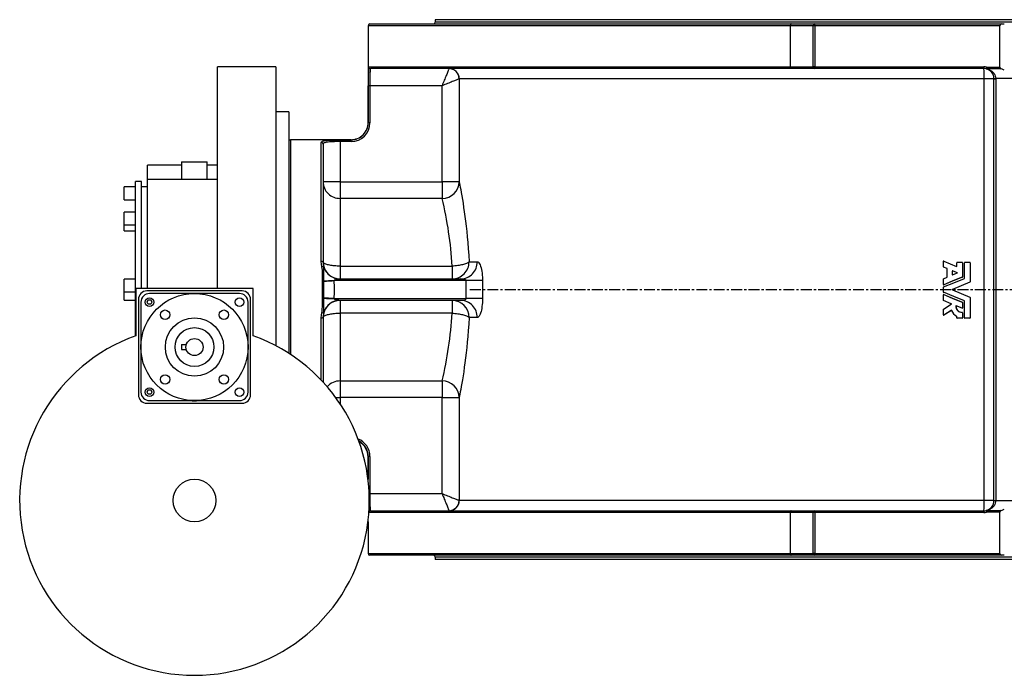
# Model space of a CAD drawing. Extents: x -1952 to 1788, y -497 to 2407.
# Tile 1 of 4: x -1952 to -803, y -497 to 268. Entities that reach past the tile are written whole.
import ezdxf

# ---------------------------------------------------------------- set-up
doc = ezdxf.new("R2010")
doc.units = 0
doc.linetypes.add('CENTERX2', pattern=[20.32, 12.7, -2.54, 2.54, -2.54])
doc.layers.get('0').update_dxf_attribs({"linetype": 'CONTINUOUS'})
doc.layers.add('FORMAT', color=7, linetype='CONTINUOUS')

msp = doc.modelspace()

# ---------------------------------------------------------------- linework, layer by layer
at = {"color": 7, "linetype": 'CONTINUOUS'}
for p, q in [((-1467, 267.8), (-1467, 264.8)), ((-139, 267.8), (-1467, 267.8)), ((-139, 264.8), (-1467, 264.8)), ((-1545.5, 260.8), (-1545.5, 147.8)), ((-1052.5, 260.8), (-1545.5, 260.8)), ((-1543.5, 262.8), (-1051.8, 262.8)), ((-1026, 260.8), (-1052.5, 260.8)), ((-1052.5, 212.8), (-1052.5, 260.8)), ((-1051.8, 262.8), (-1024, 262.8)), ((-1026, 212.8), (-1026, 260.8)), ((-1024, 260.8), (-1026, 260.8)), ((-1024, 260.8), (-1024, 262.8)), ((-1024, 262.8), (-806, 262.8)), ((-1024, 260.8), (-1024, 212.8)), ((-808, 260.8), (-1024, 260.8)), ((-808, 212.4), (-808, 260.8)), ((-806, 262.8), (-803, 262.8)), ((-1653, 212.8), (-1721, 212.8)), ((-1721, -45.7), (-1721, 212.8)), ((-1653, 212.8), (-1653, -47.2)), ((-1544.6, 212.8), (-1052.5, 212.8)), ((-1051.8, 210.8), (-1542.6, 210.8)), ((-1052.5, 212.8), (-1026, 212.8)), ((-1024, 210.8), (-1051.8, 210.8)), ((-1024, 212.8), (-1026, 212.8)), ((-1024, 212.8), (-827, 212.8)), ((-1024, 212.8), (-1024, 210.8)), ((-827, 210.8), (-1024, 210.8)), ((-827, 210.8), (-827, 212.8)), ((-823.6, 212.4), (-808, 212.4)), ((-823.6, 210.5), (-823.6, 212.4)), ((-806.5, 210.5), (-823.6, 210.5)), ((-826.5, 198.8), (-1439, 198.8)), ((-1439, 198.8), (-1439, 78.7)), ((-1439, 198.8), (-1439, 198.8)), ((-826.5, -293.2), (-826.5, 198.8)), ((-815, 198.8), (-826.5, 198.8)), ((-815, -293.2), (-815, 198.8)), ((-815, 198.8), (-813, 198.8)), ((-793, 199), (-813, 199)), ((-813, 198.8), (-813, -293.2)), ((-1545.3, 147.5), (-1545.3, 190.8)), ((-1543.3, 190.8), (-1545.3, 190.8)), ((-1459, 190.8), (-1543.3, 190.8)), ((-1543.3, 190.8), (-1543.3, 147.5)), ((-1459, 78.7), (-1459, 190.8)), ((-1638, 160.3), (-1653, 160.3)), ((-1638, 160.3), (-1638, -47.2)), ((-1545.5, 147.8), (-1545.5, 147.8)), ((-1543.3, 147.5), (-1545.3, 147.5)), ((-1565.5, 127.8), (-1636, 127.8)), ((-1636, 127.8), (-1636, -122.7)), ((-1578, 127.5), (-1565.3, 127.5)), ((-1578, 125.5), (-1578, 127.5)), ((-1565.3, 125.5), (-1565.3, 127.5)), ((-1600, -14.4), (-1600, 124.7)), ((-1598, 122.7), (-1598, -14.8)), ((-1578, 125.5), (-1578, 78.7)), ((-1565.3, 125.5), (-1578, 125.5)), ((-1763, 98.1), (-1803, 98.1)), ((-1803, 81.8), (-1803, 98.1)), ((-1763, 101.8), (-1763, 81.8)), ((-1763, 101.8), (-1733, 101.8)), ((-1733, 81.8), (-1733, 101.8)), ((-1721, 98.1), (-1733, 98.1)), ((-1803, 81.8), (-1721, 81.8)), ((-1803, -45.7), (-1803, 81.8)), ((-1817, 72.8), (-1830, 72.8)), ((-1830, 60), (-1830, 72.8)), ((-1810, 79.1), (-1817, 79.1)), ((-1817, -101.2), (-1817, 79.1)), ((-1810, -45.7), (-1810, 79.1)), ((-1803, 72.8), (-1810, 72.8)), ((-1578, 78.7), (-1598, 78.7)), ((-1578, 78.7), (-1578, 59.3)), ((-1578, 78.7), (-1459, 78.7)), ((-1439, 78.7), (-1459, 78.7)), ((-1459, 78.7), (-1459, 59.3)), ((-1830, 57.8), (-1830, 60)), ((-1830, 57.8), (-1817, 57.8)), ((-1578, 59.3), (-1578, -19.7)), ((-1459, 59.3), (-1578, 59.3)), ((-1817, 43.3), (-1830, 43.3)), ((-1830, 28.3), (-1830, 43.3)), ((-1830, 28.3), (-1817, 28.3)), ((-1830, 21.4), (-1830, 28.3)), ((-1830, 21.4), (-1817, 21.4)), ((-1578, -19.7), (-1447.2, -19.7)), ((-1578, -19.7), (-1578, -34.7)), ((-1447.2, -19.7), (-1447.2, -34.7)), ((-1427.6, -14.7), (-1418, -14.7)), ((-874.1, -20.5), (-874.1, -14.1)), ((-869.8, -22.5), (-873.9, -20.8)), ((-873.5, -13.8), (-873.8, -13.8)), ((-873.7, -13.8), (-858.8, -20)), ((-873.7, -13.8), (-873.4, -13.8)), ((-873.4, -13.8), (-858.6, -20)), ((-869.6, -32.5), (-869.6, -22.8)), ((-858.8, -20), (-858.6, -20)), ((-858.4, -19.7), (-858.4, -15.9)), ((-852.2, -15.6), (-858, -15.6)), ((-852.2, -15.6), (-852, -15.6)), ((-851.8, -15.9), (-851.7, -15.9)), ((-851.8, -15.9), (-851.8, -32.2)), ((-851.7, -15.9), (-851.7, -32.2)), ((-849.4, -33.8), (-849.4, -15.9)), ((-843.3, -15.6), (-849.1, -15.6)), ((-843.3, -15.6), (-843.1, -15.6)), ((-842.9, -15.9), (-842.8, -15.9)), ((-842.9, -15.9), (-842.9, -38.1)), ((-842.8, -15.9), (-842.8, -38.1)), ((-873.9, -34.5), (-869.8, -32.8)), ((-863.6, -29.7), (-863.6, -25.6)), ((-863.6, -25.6), (-863.4, -25.6)), ((-863.6, -29.7), (-863.4, -29.7)), ((-863.4, -29.7), (-863.4, -25.6)), ((-863.1, -25.3), (-858.1, -27.3)), ((-858.1, -27.9), (-863.1, -30)), ((-852, -32.5), (-851.9, -32.5)), ((-851.8, -32.2), (-851.7, -32.2)), ((-1817, -34.8), (-1830, -34.8)), ((-1830, -49.8), (-1830, -34.8)), ((-1679.5, -45.7), (-1816.5, -45.7)), ((-1816.5, -45.7), (-1816.5, -101)), ((-1679.5, -101), (-1679.5, -45.7)), ((-1598.7, -37.5), (-1598.7, -37.3)), ((-1597.4, -37.4), (-1597.4, -37.5)), ((-1585.1, -36.7), (-1585.1, -36.7)), ((-1431, -36.7), (-1585.1, -36.7)), ((-1578, -34.7), (-1578, -34.7)), ((-1578, -34.7), (-1437.3, -34.7)), ((-1411.9, -36.7), (-1431, -36.7)), ((-1431, -57.7), (-1431, -36.7)), ((-1411.9, -36.7), (-1411.9, -57.7)), ((-874.1, -41.1), (-874.1, -34.8)), ((-874.1, -50), (-874.1, -44.4)), ((-873.8, -41.5), (-873.5, -41.5)), ((-873.7, -41.4), (-873.4, -41.4)), ((-843.1, -38.4), (-843, -38.4)), ((-842.9, -38.1), (-842.8, -38.1)), ((-1830, -49.8), (-1817, -49.8)), ((-1830, -59.6), (-1830, -49.8)), ((-1692.5, -48.7), (-1803.5, -48.7)), ((-1750.5, -51.7), (-1800.5, -51.7)), ((-1750.5, -51.7), (-1750.5, -51.6)), ((-1745.5, -51.6), (-1750.5, -51.6)), ((-1745.5, -51.7), (-1745.5, -51.6)), ((-1695.5, -51.7), (-1745.5, -51.7)), ((-1653, -47.2), (-1653, -112.7)), ((-1638, -47.2), (-1638, -121.4)), ((-1598.7, -57.3), (-1598.7, -56.9)), ((-1597.4, -56.9), (-1597.4, -57.3)), ((-874.1, -59.6), (-874.1, -53.3)), ((-873.5, -52.9), (-873.8, -52.9)), ((-873.7, -53), (-873.4, -53)), ((-863.6, -46.9), (-863.4, -46.9)), ((-863.6, -47.5), (-863.4, -47.5)), ((-843.1, -56), (-843, -56)), ((-842.9, -56.3), (-842.9, -80.2)), ((-842.9, -56.3), (-842.8, -56.3)), ((-842.8, -56.3), (-842.8, -80.2)), ((-1830, -59.6), (-1817, -59.6)), ((-1813.5, -58.7), (-1813.5, -169.7)), ((-1810.5, -61.7), (-1810.5, -111.7)), ((-1803.3, -61.7), (-1801.9, -59.2)), ((-1801.9, -64.2), (-1803.3, -61.7)), ((-1801.9, -59.2), (-1799, -59.2)), ((-1799, -64.2), (-1801.9, -64.2)), ((-1799, -59.2), (-1797.6, -61.7)), ((-1797.6, -61.7), (-1799, -64.2)), ((-1685.5, -111.7), (-1685.5, -61.7)), ((-1682.5, -169.7), (-1682.5, -58.7)), ((-1585.1, -57.7), (-1585.1, -57.7)), ((-1585.1, -57.7), (-1431, -57.7)), ((-1578, -59.7), (-1578, -59.7)), ((-1437.3, -59.7), (-1578, -59.7)), ((-1578, -59.7), (-1578, -74.7)), ((-1447.2, -59.7), (-1447.2, -74.7)), ((-1411.9, -57.7), (-1431, -57.7)), ((-874, -70), (-864.9, -64.2)), ((-864.9, -63.6), (-873.9, -59.9)), ((-859.6, -66.3), (-859.4, -66.3)), ((-852.3, -68.9), (-859.2, -66)), ((-852.2, -68.9), (-852, -68.9)), ((-852, -61.9), (-851.9, -61.9)), ((-851.8, -62.2), (-851.8, -68.6)), ((-851.8, -62.2), (-851.7, -62.2)), ((-851.8, -68.6), (-851.7, -68.6)), ((-851.7, -62.2), (-851.7, -68.6)), ((-849.4, -80.2), (-849.4, -60.6)), ((-1600, -152.8), (-1600, -80)), ((-1598, -79.6), (-1598, -154.9)), ((-1447.2, -74.7), (-1578, -74.7)), ((-1578, -74.7), (-1578, -153.7)), ((-1418, -79.7), (-1427.6, -79.7)), ((-874.1, -76.6), (-874.1, -70.3)), ((-873.8, -77), (-873.5, -77)), ((-865, -71.4), (-873.6, -76.9)), ((-873.6, -76.9), (-873.4, -76.9)), ((-864.7, -71.4), (-873.4, -76.9)), ((-865, -71.4), (-864.7, -71.4)), ((-858.4, -80.2), (-858.4, -78.4)), ((-852.2, -73.7), (-852.2, -73.7)), ((-852.2, -73.7), (-852.1, -73.7)), ((-851.8, -74.1), (-851.8, -80.2)), ((-851.8, -74.1), (-851.7, -74.1)), ((-851.8, -80.2), (-851.7, -80.2)), ((-851.7, -74.1), (-851.7, -80.2)), ((-842.9, -80.2), (-842.8, -80.2)), ((-852.2, -80.6), (-858, -80.6)), ((-852.2, -80.6), (-852, -80.6)), ((-843.3, -80.6), (-849.1, -80.6)), ((-843.3, -80.6), (-843.1, -80.6)), ((-1810.5, -111.7), (-1810.5, -116.7)), ((-1810.4, -111.7), (-1810.5, -111.7)), ((-1763, -111.2), (-1757.5, -111.2)), ((-1763, -111.2), (-1763, -117.2)), ((-1685.5, -111.7), (-1685.4, -111.7)), ((-1685.4, -116.7), (-1685.4, -111.7)), ((-1810.4, -116.7), (-1810.5, -116.7)), ((-1810.5, -116.7), (-1810.5, -166.7)), ((-1763, -117.2), (-1757.5, -117.2)), ((-1685.5, -116.7), (-1685.4, -116.7)), ((-1685.5, -166.7), (-1685.5, -116.7)), ((-1578, -153.7), (-1459, -153.7)), ((-1578, -153.7), (-1578, -173.1)), ((-1459, -153.7), (-1459, -173.1)), ((-1803.3, -166.7), (-1801.9, -164.2)), ((-1801.9, -169.2), (-1803.3, -166.7)), ((-1801.9, -164.2), (-1799, -164.2)), ((-1799, -169.2), (-1801.9, -169.2)), ((-1799, -164.2), (-1797.6, -166.7)), ((-1797.6, -166.7), (-1799, -169.2)), ((-1803.5, -179.7), (-1692.5, -179.7)), ((-1800.5, -176.7), (-1750.5, -176.7)), ((-1750.5, -176.6), (-1750.5, -176.8)), ((-1750.5, -176.8), (-1745.5, -176.8)), ((-1745.5, -176.6), (-1745.5, -176.8)), ((-1745.5, -176.7), (-1695.5, -176.7)), ((-1583.1, -173.1), (-1578, -173.1)), ((-1459, -173.1), (-1578, -173.1)), ((-1578, -173.1), (-1578, -180.4)), ((-1459, -173.1), (-1439, -173.1)), ((-1459, -285.2), (-1459, -173.1)), ((-1439, -173.1), (-1439, -293.2)), ((-1545.5, -242.2), (-1545.5, -268.5)), ((-1545.5, -242.2), (-1545.5, -242.2)), ((-1543.3, -241.9), (-1545.3, -241.9)), ((-1545.3, -269.5), (-1545.3, -241.9)), ((-1543.3, -241.9), (-1543.3, -285.2)), ((-1543.3, -285.2), (-1544.1, -285.2)), ((-1543.3, -285.2), (-1459, -285.2)), ((-826.5, -293.2), (-1439, -293.2)), ((-1439, -293.2), (-1439, -293.2)), ((-815, -293.2), (-826.5, -293.2)), ((-815, -293.2), (-813, -293.2)), ((-813, -293.4), (-793, -293.4)), ((-1052.5, -307.2), (-1544.4, -307.2)), ((-1542.6, -305.2), (-1051.8, -305.2)), ((-1026, -307.2), (-1052.5, -307.2)), ((-1052.5, -355.2), (-1052.5, -307.2)), ((-1051.8, -305.2), (-1024, -305.2)), ((-1026, -355.2), (-1026, -307.2)), ((-1024, -307.2), (-1026, -307.2)), ((-1024, -305.2), (-1024, -307.2)), ((-1024, -305.2), (-827, -305.2)), ((-1024, -307.2), (-1024, -355.2)), ((-827, -307.2), (-1024, -307.2)), ((-827, -305.2), (-827, -307.2)), ((-823.6, -304.9), (-823.6, -306.8)), ((-823.6, -304.9), (-806.5, -304.9)), ((-808, -306.8), (-823.6, -306.8)), ((-808, -355.2), (-808, -306.8)), ((-1545.5, -317.9), (-1545.5, -355.2)), ((-1545.5, -355.2), (-1052.5, -355.2)), ((-1052.5, -355.2), (-1026, -355.2)), ((-1024, -355.2), (-1026, -355.2)), ((-1024, -355.2), (-808, -355.2)), ((-1024, -357.2), (-1024, -355.2)), ((-1051.8, -357.2), (-1543.5, -357.2)), ((-1467, -359.2), (-1467, -362.2)), ((-139, -359.2), (-1467, -359.2)), ((-139, -362.2), (-1467, -362.2)), ((-1024, -357.2), (-1051.8, -357.2)), ((-806, -357.2), (-1024, -357.2)), ((-803, -357.2), (-806, -357.2))]:
    msp.add_line(p, q, dxfattribs=at)
for points in [[(-1051.8, 262.8), (-1052, 262.8), (-1052.1, 262.7), (-1052.2, 262.5), (-1052.3, 262.2), (-1052.4, 261.9), (-1052.5, 261.6), (-1052.5, 261.2), (-1052.5, 260.8)], [(-1542.6, 210.8), (-1542.7, 210.7), (-1542.8, 210.3), (-1542.9, 209.9), (-1543, 209.3), (-1543, 208.6), (-1543.1, 207.8), (-1543.1, 206.8), (-1543.2, 205.8), (-1543.2, 204.6), (-1543.2, 203.3), (-1543.3, 202), (-1543.3, 200.5), (-1543.3, 199), (-1543.3, 197.4), (-1543.3, 195.8), (-1543.3, 194.2), (-1543.3, 192.5), (-1543.3, 190.8)], [(-1451, 210.8), (-1451.1, 210.6), (-1451.2, 210.3), (-1451.3, 209.9), (-1451.6, 209.4), (-1451.8, 208.8), (-1452.1, 208), (-1452.5, 207.2), (-1452.8, 206.2), (-1453.3, 205.1), (-1453.7, 204), (-1454.2, 202.7), (-1454.8, 201.4), (-1455.3, 200), (-1455.9, 198.6), (-1456.5, 197.1), (-1457.1, 195.5), (-1457.7, 194), (-1458.4, 192.4), (-1459, 190.8)], [(-1051.8, 210.8), (-1052, 210.8), (-1052.1, 211), (-1052.2, 211.1), (-1052.3, 211.4), (-1052.4, 211.7), (-1052.5, 212), (-1052.5, 212.4), (-1052.5, 212.8)], [(-824.1, 210.4), (-824, 210.5), (-824, 210.6), (-824, 210.8), (-823.9, 211), (-823.8, 211.3), (-823.8, 211.6), (-823.7, 212), (-823.6, 212.4)], [(-823.6, 210.5), (-822.6, 210.2), (-820.9, 209.6), (-819.3, 208.9), (-817.7, 207.8), (-816.2, 206.5), (-814.9, 204.9), (-814.1, 203.6), (-813.5, 202.1), (-813.1, 200.6), (-813, 199)], [(-1439, 198.8), (-1439.2, 198.7), (-1439.5, 198.6), (-1439.9, 198.5), (-1440.4, 198.3), (-1441, 198), (-1441.8, 197.7), (-1442.6, 197.3), (-1443.6, 197), (-1444.7, 196.5), (-1445.8, 196.1), (-1447.1, 195.6), (-1448.4, 195), (-1449.8, 194.5), (-1451.2, 193.9), (-1452.7, 193.3), (-1454.3, 192.7), (-1455.8, 192.1), (-1457.4, 191.4), (-1459, 190.8)], [(-815, 198.9), (-814.9, 198.9), (-814.8, 198.9), (-814.6, 199), (-814.4, 199), (-814.1, 199), (-813.7, 199), (-813.4, 199), (-813, 199)], [(-1545.5, 147.8), (-1545.5, 147.8), (-1545.4, 147.7), (-1545.3, 147.5)], [(-1600, 124.7), (-1599.8, 125.1), (-1599.4, 125.6), (-1598.7, 125.9), (-1597.8, 126.3), (-1596.6, 126.5), (-1595.1, 126.8), (-1593.5, 127), (-1591.6, 127.1), (-1589.6, 127.2), (-1587.5, 127.3), (-1585.2, 127.4), (-1582.8, 127.4), (-1580.4, 127.5), (-1578, 127.5)], [(-1565.3, 127.5), (-1565.4, 127.7), (-1565.5, 127.8), (-1565.5, 127.8)], [(-1578, 125.5), (-1580.2, 125.5), (-1582.4, 125.5), (-1584.5, 125.4), (-1586.6, 125.3), (-1588.6, 125.2), (-1590.4, 125.1), (-1592.1, 125), (-1593.6, 124.8), (-1594.9, 124.6), (-1596, 124.3), (-1596.8, 124), (-1597.5, 123.6), (-1597.8, 123.2), (-1598, 122.7)], [(-1439, 78.7), (-1438.7, 76.9), (-1438.3, 74.7), (-1437.8, 72.3), (-1437.3, 69.5), (-1436.7, 66.1), (-1436, 62.3), (-1435.3, 58.1), (-1434.6, 53.6), (-1433.9, 48.7), (-1433.1, 43.6), (-1432.4, 38.3), (-1431.7, 32.6), (-1431, 26.7), (-1430.3, 20.6), (-1429.7, 14.3), (-1429.1, 7.8), (-1428.5, 0.5), (-1428, -7), (-1427.6, -14.7)], [(-1599.2, -20.4), (-1599.8, -17.5), (-1600, -14.4)], [(-1578, -19.7), (-1579.6, -19.7), (-1581.3, -19.6), (-1582.9, -19.5), (-1584.5, -19.4), (-1586, -19.3), (-1587.5, -19.1), (-1588.9, -18.9), (-1590.2, -18.6), (-1591.5, -18.4), (-1592.7, -18.1), (-1593.7, -17.8), (-1594.7, -17.4), (-1595.5, -17.1), (-1596.3, -16.7), (-1596.9, -16.3), (-1597.3, -15.9), (-1597.7, -15.5), (-1597.9, -15.1), (-1598, -14.7)], [(-1598, -14.8), (-1597.8, -17.5), (-1597.3, -20.2)], [(-1597.3, -20.2), (-1597.3, -20.2), (-1597.2, -20.4), (-1597.2, -20.8), (-1597.3, -21.9), (-1597.3, -23), (-1597.4, -26), (-1597.5, -29.8), (-1597.5, -33.2), (-1597.5, -35.3), (-1597.4, -37.4), (-1597.4, -37.4)], [(-1427.6, -14.7), (-1428, -15.1), (-1428.5, -15.5), (-1429.1, -15.9), (-1429.8, -16.3), (-1430.7, -16.7), (-1431.6, -17.1), (-1432.7, -17.4), (-1433.9, -17.8), (-1435.1, -18.1), (-1436.4, -18.4), (-1437.8, -18.7), (-1439.3, -18.9), (-1440.8, -19.1), (-1442.4, -19.3), (-1444, -19.5), (-1445.6, -19.6), (-1447.2, -19.7)], [(-1418, -14.7), (-1417.3, -14.8), (-1416.7, -15.3), (-1416, -16), (-1415.3, -17), (-1414.7, -18.3), (-1414.1, -19.9), (-1413.6, -21.6), (-1413.1, -23.6), (-1412.7, -25.7), (-1412.4, -28), (-1412.1, -30.3), (-1412, -32.7), (-1411.9, -34.7), (-1411.9, -36.7)], [(-873.5, -13.8), (-873.5, -13.8), (-873.4, -13.8)], [(-873.9, -44.1), (-861.8, -39.1), (-849.6, -34.1)], [(-852, -32.5), (-862.9, -36.9), (-873.7, -41.4)], [(-851.9, -32.5), (-862.6, -36.9), (-873.4, -41.4)], [(-1597.4, -37.4), (-1598, -37.4), (-1598.7, -37.3)], [(-1598.7, -56.9), (-1598.7, -52.1), (-1598.7, -47.2), (-1598.7, -42.3), (-1598.7, -37.5)], [(-1585.1, -36.7), (-1586.7, -36.8), (-1588.4, -36.9), (-1590, -37), (-1591.6, -37.1), (-1593.2, -37.2), (-1594.7, -37.3), (-1596.1, -37.4), (-1597.4, -37.5)], [(-1597.4, -37.4), (-1595.7, -37.3), (-1593.9, -37.2), (-1591.9, -37.1), (-1589.7, -37), (-1587.4, -36.8), (-1585.1, -36.7)], [(-1597.4, -37.5), (-1597.4, -47.2), (-1597.4, -56.9)], [(-1578, -34.7), (-1578, -34.7), (-1578, -34.8), (-1578.1, -34.8), (-1578.7, -34.9), (-1579.1, -35), (-1579.6, -35.1), (-1580.2, -35.2), (-1581, -35.3), (-1581.7, -35.4), (-1582.5, -35.6), (-1583.3, -35.8), (-1584, -36), (-1584.6, -36.1), (-1584.9, -36.3), (-1585, -36.4), (-1585.1, -36.5), (-1585.1, -36.6), (-1585.1, -36.6), (-1585.1, -36.6), (-1585.1, -36.7)], [(-1431, -36.7), (-1431, -36.5), (-1431.1, -36.3), (-1431.3, -36.1), (-1431.9, -35.7), (-1432.6, -35.4), (-1433.3, -35.2), (-1435.2, -34.8), (-1437.3, -34.7)], [(-873.4, -41.4), (-873.5, -41.5), (-873.5, -41.5)], [(-843.1, -38.4), (-853.4, -42.7), (-863.6, -46.9)], [(-843, -38.4), (-853.2, -42.7), (-863.4, -46.9)], [(-1599.2, -74), (-1599.1, -73.4), (-1598.8, -71.2), (-1598.8, -70.3), (-1598.6, -66.6), (-1598.6, -60.9), (-1598.7, -58), (-1598.7, -57.3)], [(-1597.4, -57.3), (-1598, -57.3), (-1598.7, -57.3)], [(-1585.1, -57.7), (-1586.7, -57.6), (-1588.4, -57.5), (-1590, -57.4), (-1591.6, -57.3), (-1593.2, -57.2), (-1594.7, -57.1), (-1596.1, -57), (-1597.4, -56.9)], [(-1597.4, -57.3), (-1595.7, -57.3), (-1593.9, -57.4), (-1591.9, -57.4), (-1589.7, -57.5), (-1587.4, -57.6), (-1585.1, -57.7)], [(-849.6, -60.3), (-861.8, -55.3), (-873.9, -50.3)], [(-873.7, -53), (-862.9, -57.4), (-852, -61.9)], [(-873.5, -52.9), (-873.5, -52.9), (-873.4, -53)], [(-873.4, -53), (-862.6, -57.4), (-851.9, -61.9)], [(-863.6, -47.5), (-853.4, -51.7), (-843.1, -56)], [(-863.4, -47.5), (-853.2, -51.7), (-843, -56)], [(-1585.1, -57.7), (-1585.1, -57.8), (-1585.1, -57.8), (-1585.1, -57.9), (-1585.1, -57.9), (-1585, -58), (-1584.9, -58.1), (-1584.6, -58.3), (-1584, -58.4), (-1583.3, -58.6), (-1582.6, -58.8), (-1581.8, -58.9), (-1581.1, -59.1), (-1580.1, -59.2), (-1579.4, -59.4), (-1578.8, -59.5), (-1578.2, -59.6), (-1578, -59.6), (-1578, -59.6), (-1578, -59.7)], [(-1437.3, -59.7), (-1435.8, -59.6), (-1433.9, -59.4), (-1432.3, -58.9), (-1431.8, -58.7), (-1431.3, -58.3), (-1431.1, -58.1), (-1431, -57.8), (-1431, -57.7)], [(-1411.9, -57.7), (-1411.9, -60.1), (-1412, -62.4), (-1412.2, -64.7), (-1412.5, -66.9), (-1412.8, -69), (-1413.2, -71), (-1413.6, -72.8), (-1414.1, -74.5), (-1414.7, -75.9), (-1415.2, -77.2), (-1415.9, -78.2), (-1416.5, -79), (-1417.3, -79.5), (-1418, -79.7)], [(-1600, -80), (-1599.8, -77), (-1599.2, -74)], [(-1598, -79.7), (-1597.9, -79.3), (-1597.7, -78.9), (-1597.3, -78.5), (-1596.9, -78.1), (-1596.3, -77.7), (-1595.5, -77.3), (-1594.7, -77), (-1593.7, -76.6), (-1592.7, -76.3), (-1591.5, -76), (-1590.2, -75.8), (-1588.9, -75.5), (-1587.5, -75.3), (-1586, -75.1), (-1584.5, -75), (-1582.9, -74.8), (-1581.3, -74.8), (-1579.6, -74.7), (-1578, -74.7)], [(-1447.2, -74.7), (-1445.6, -74.8), (-1444, -74.9), (-1442.4, -75.1), (-1440.8, -75.3), (-1439.3, -75.5), (-1437.8, -75.7), (-1436.4, -76), (-1435.1, -76.3), (-1433.9, -76.6), (-1432.7, -77), (-1431.6, -77.3), (-1430.7, -77.7), (-1429.8, -78.1), (-1429.1, -78.5), (-1428.5, -78.9), (-1428, -79.3), (-1427.6, -79.7)], [(-1427.6, -79.7), (-1428, -87.3), (-1428.5, -94.7), (-1429.1, -101.9), (-1429.7, -108.4), (-1430.3, -114.7), (-1431, -120.9), (-1431.6, -126.8), (-1432.4, -132.4), (-1433.1, -137.8), (-1433.8, -142.9), (-1434.6, -147.7), (-1435.3, -152.3), (-1436, -156.5), (-1436.6, -160.3), (-1437.3, -163.8), (-1437.8, -166.6), (-1438.2, -169.1), (-1438.7, -171.2), (-1439, -173.1)], [(-1545.3, -241.9), (-1545.4, -242.1), (-1545.5, -242.2), (-1545.5, -242.2)], [(-1543.3, -285.2), (-1543.3, -287.4), (-1543.3, -289.6), (-1543.3, -291.2), (-1543.3, -292.8), (-1543.3, -294.3), (-1543.3, -295.8), (-1543.2, -297.2), (-1543.2, -298.5), (-1543.2, -299.7), (-1543.1, -300.8), (-1543.1, -301.8), (-1543, -302.7), (-1543, -303.4), (-1542.9, -304.1), (-1542.9, -304.6), (-1542.8, -304.9), (-1542.7, -305.1), (-1542.6, -305.2)], [(-1459, -285.2), (-1458.4, -286.8), (-1457.7, -288.4), (-1457.1, -289.9), (-1456.5, -291.5), (-1455.9, -293), (-1455.3, -294.4), (-1454.8, -295.8), (-1454.2, -297.1), (-1453.7, -298.4), (-1453.3, -299.5), (-1452.8, -300.6), (-1452.5, -301.6), (-1452.1, -302.4), (-1451.8, -303.2), (-1451.6, -303.8), (-1451.3, -304.3), (-1451.2, -304.7), (-1451.1, -305), (-1451, -305.2)], [(-1459, -285.2), (-1457.4, -285.8), (-1455.8, -286.5), (-1454.3, -287.1), (-1452.7, -287.7), (-1451.2, -288.3), (-1449.8, -288.9), (-1448.4, -289.4), (-1447.1, -290), (-1445.8, -290.5), (-1444.7, -290.9), (-1443.6, -291.4), (-1442.6, -291.7), (-1441.8, -292.1), (-1441, -292.4), (-1440.4, -292.6), (-1439.9, -292.9), (-1439.5, -293), (-1439.2, -293.1), (-1439, -293.2)], [(-813, -293.4), (-813.1, -294.9), (-813.5, -296.5), (-814.1, -297.9), (-814.9, -299.3), (-816.2, -300.9), (-817.7, -302.2), (-818.9, -303), (-820, -303.7), (-821.3, -304.2), (-822.6, -304.6), (-823.6, -304.9)], [(-815, -293.3), (-814.9, -293.3), (-814.8, -293.3), (-814.6, -293.3), (-814.4, -293.3), (-814.1, -293.4), (-813.7, -293.4), (-813.4, -293.4), (-813, -293.4)], [(-1051.8, -305.2), (-1052, -305.2), (-1052.1, -305.3), (-1052.2, -305.5), (-1052.3, -305.8), (-1052.4, -306.1), (-1052.5, -306.4), (-1052.5, -306.8), (-1052.5, -307.2)], [(-823.6, -306.8), (-823.7, -306.4), (-823.8, -306), (-823.8, -305.7), (-823.9, -305.4), (-824, -305.2), (-824, -305), (-824, -304.9), (-824.1, -304.8)], [(-1052.5, -355.2), (-1052.5, -355.6), (-1052.5, -356), (-1052.4, -356.3), (-1052.3, -356.6), (-1052.2, -356.9), (-1052.1, -357), (-1052, -357.2), (-1051.8, -357.2)]]:
    msp.add_lwpolyline(points, dxfattribs=at)
for centre, radius in [((-1748, -114.2), 62.5), ((-1800.5, -61.7), 5), ((-1695.5, -61.7), 5), ((-1782.2, -76.4), 5.5), ((-1748, -114.2), 34), ((-1713.7, -76.4), 5.5), ((-1748, -114.2), 22.7), ((-1748, -114.2), 10), ((-1782.2, -152), 5.5), ((-1713.7, -152), 5.5), ((-1800.5, -166.7), 5), ((-1695.5, -166.7), 5), ((-1748, -293.2), 24.9)]:
    msp.add_circle(centre, radius, dxfattribs=at)
for centre, radius, start, end in [((-1469, 264.8), 2, 270, 0), ((-1543.5, 260.8), 2, 90, 180), ((-1024, 260.8), 2, 90, 180), ((-806, 260.8), 2, 89.9994, 180.0002), ((-1119.6, 194.1), 425.7, 177.9242, 180.4463), ((-1537.7, 210.2), 7.41, 159.0538, 184.7683), ((-1542.6, 212.8), 2, 179.9656, 269.9669), ((-1451, 198.8), 12, 359.9603, 89.9542), ((-1451.1, 198.8), 12, 0.1948, 89.8051), ((-1024, 212.8), 2, 180, 270), ((-827, 198.8), 14, 76.0018, 90), ((-827, 198.8), 12, 76.0018, 90), ((-902.3, 202), 75.9, 357.5792, 6.6565), ((-823.9, 211.3), 0.869, 256.6506, 289.0238), ((-827, 198.8), 12, 0.6845, 76.0042), ((-806, 212.4), 2, 179.9991, 253.3992), ((-810, 199), 12, 54.3148, 73.3982), ((-827, 198.8), 12, 0, 0.6869), ((-827, 198.8), 14, 0, 0.6869), ((-1565.4, 147.8), 20, 269.9377, 359.9416), ((-1565.3, 147.5), 22, 270.0461, 0.0457), ((-1565.3, 147.5), 20, 270.0469, 0.0636), ((-1636, 125.8), 2, 90, 180), ((-1599.9, 122.7), 1.98, 0.5174, 90.5111), ((-1578.3, 79), 19.7, 180.8883, 270.9604), ((-1459, 79.3), 20, 270.0763, 358.1589), ((-1899.8, -46.9), 453.4, 3.4433, 13.5507), ((-1599.5, -17.4), 2.99, 59.4842, 99.2909), ((-1597.8, -24), 3.84, 81.5944, 110.8569), ((-1682.2, -31.4), 83.7, 355.9601, 7.5604), ((-1578, -14.7), 20, 180, 270), ((-1578.1, -14.8), 19.9, 195.8419, 270.3196), ((-1447.4, -14.9), 19.8, 270.5365, 0.5874), ((-1437.6, -15.1), 19.6, 270.9667, 1.0424), ((-873.8, -14.1), 0.324, 67.5221, 180.0978), ((-873.8, -20.5), 0.325, 179.9083, 247.4693), ((-869.9, -22.8), 0.325, 359.918, 67.4986), ((-858.7, -19.7), 0.325, 247.4982, 359.995), ((-858, -15.9), 0.325, 89.994, 179.9963), ((-852.2, -15.9), 0.325, 0.027, 90.028), ((-852, -15.9), 0.325, 359.9811, 89.8496), ((-849.1, -15.9), 0.325, 89.9621, 179.9644), ((-843.3, -15.9), 0.325, 0.0551, 90.0559), ((-843.1, -15.9), 0.325, 0.009, 89.8776), ((-869.9, -32.5), 0.325, 292.5011, 0.081), ((-863.3, -25.6), 0.325, 67.5041, 180.0254), ((-863.3, -29.7), 0.325, 179.9749, 292.4943), ((-863, -25.6), 0.323, 111.2598, 180.1756), ((-863, -29.7), 0.321, 179.6574, 249.0793), ((-858.2, -27.6), 0.325, 292.4901, 67.5099), ((-852.2, -32.2), 0.325, 292.404, 0.0453), ((-852, -32.2), 0.327, 292.8058, 359.8507), ((-849.8, -33.8), 0.325, 292.3945, 0.0399), ((-1598.8, -66.8), 29.3, 87.3947, 89.8105), ((-1748.3, -47.2), 163.6, 356.3198, 3.6802), ((-873.8, -34.8), 0.325, 112.5293, 180.0919), ((-873.8, -41.1), 0.324, 179.9005, 292.4795), ((-873.8, -44.4), 0.325, 112.5293, 180.0919), ((-843.3, -38.1), 0.325, 292.3668, 0.0295), ((-843.1, -38.1), 0.327, 292.7672, 359.8362), ((-1803.5, -58.7), 10, 90, 180), ((-1800.5, -61.7), 10, 90, 180), ((-1695.5, -61.7), 10, 0, 90), ((-1692.5, -58.7), 10, 0, 90), ((-1598.8, -27.6), 29.3, 270.1895, 272.6053), ((-1408.4, -63.8), 189.2, 178.0311, 183.154), ((-873.8, -50), 0.325, 179.9081, 247.4708), ((-873.8, -53.3), 0.324, 67.5221, 180.0992), ((-863.5, -47.2), 0.325, 112.5284, 247.4716), ((-863.3, -47.2), 0.325, 112.7122, 247.2878), ((-843.3, -56.3), 0.324, 359.9696, 67.6341), ((-843.1, -56.3), 0.327, 0.1629, 67.2336), ((-1578, -79.7), 20, 90, 180), ((-1578.1, -79.6), 19.9, 89.6803, 164.158), ((-1447.4, -79.5), 19.8, 359.4747, 89.4014), ((-1437.6, -79.3), 19.6, 358.9576, 89.0333), ((-873.8, -59.6), 0.325, 179.9081, 247.4708), ((-865, -63.9), 0.325, 302.5318, 67.4602), ((-859.3, -66.3), 0.325, 67.4989, 177.7153), ((-852.5, -66.6), 7.15, 177.7259, 272.1599), ((-859.1, -66.3), 0.322, 109.7838, 178.0013), ((-852.2, -66.6), 7.14, 177.6001, 272.0612), ((-852.2, -68.6), 0.325, 247.4917, 359.9584), ((-852.2, -62.2), 0.325, 359.9557, 67.5963), ((-852, -68.6), 0.315, 268.1105, 1.5198), ((-852, -62.2), 0.327, 0.1486, 67.1962), ((-849.8, -60.6), 0.325, 359.9601, 67.6068), ((-1599.5, -77), 2.99, 260.7094, 300.5155), ((-1597.9, -70.4), 3.76, 249.2407, 279.1637), ((-1576.2, -79.6), 21.7, 165.3797, 179.9231), ((-1901.3, -47.2), 454.9, 346.4655, 356.5405), ((-873.8, -70.3), 0.325, 122.5957, 180.0148), ((-873.8, -76.6), 0.324, 179.891, 302.501), ((-873.5, -76.7), 0.277, 267.2429, 305.0128), ((-864.8, -71.6), 0.325, 22.2188, 122.512), ((-852.5, -66.6), 13, 202.2317, 242.1793), ((-858.7, -78.4), 0.325, 359.9766, 62.2017), ((-858, -80.2), 0.325, 180.0065, 270.0019), ((-852.2, -74.1), 0.325, 0.0304, 92.168), ((-852.2, -80.2), 0.325, 269.9761, 359.9701), ((-852, -74.1), 0.325, 359.972, 92.0023), ((-852, -80.2), 0.325, 270.1541, 0.0165), ((-849.1, -80.2), 0.325, 180.0384, 270.0337), ((-843.3, -80.2), 0.325, 269.9482, 359.942), ((-843.1, -80.2), 0.325, 270.1261, 359.9886), ((-1748, -293.2), 204, 109.6202, 70.3798), ((-1578, -174), 20.3, 89.8108, 137.9801), ((-1459, -173.7), 20, 1.747, 90.0178), ((-1803.5, -169.7), 10, 180, 270), ((-1800.5, -166.7), 10, 180, 270), ((-1695.5, -166.7), 10, 270, 0), ((-1692.5, -169.7), 10, 270, 0), ((-1565.2, -241.8), 21.9, 359.854, 67.9794), ((-1565.2, -241.8), 19.9, 359.7974, 62.3861), ((-1565.4, -242.2), 19.9, 0.0208, 61.2929), ((-1451, -293.2), 12, 270.0397, 0.0459), ((-1451.1, -293.1), 12, 270.1949, 359.8053), ((-913.6, -296), 87.2, 353.9318, 1.8325), ((-827, -293.2), 12, 283.9832, 359.3282), ((-827, -293.2), 12, 359.3131, 0), ((-827, -293.2), 14, 359.3131, 0), ((-1542.6, -307.2), 2, 90.0164, 152.4713), ((-1024, -307.2), 2, 90, 180), ((-827, -293.2), 12, 270, 283.9982), ((-827, -293.2), 14, 270, 283.9982), ((-823.9, -305.7), 0.869, 70.9798, 103.3493), ((-806, -306.8), 2, 106.6018, 180.0003), ((-810, -293.4), 12, 286.6016, 305.685), ((-1543.5, -355.2), 2, 180, 270), ((-1024, -355.2), 2, 180, 270), ((-806, -355.2), 2, 180.0008, 269.9991), ((-1469, -359.2), 2, 0, 90)]:
    msp.add_arc(centre, radius, start, end, dxfattribs=at)
at = {"layer": 'FORMAT', "color": 7, "linetype": 'CENTERX2'}
msp.add_line((-1426.5, -47.2), (75.7, -47.2), dxfattribs=at)

doc.saveas('drawing.dxf')
